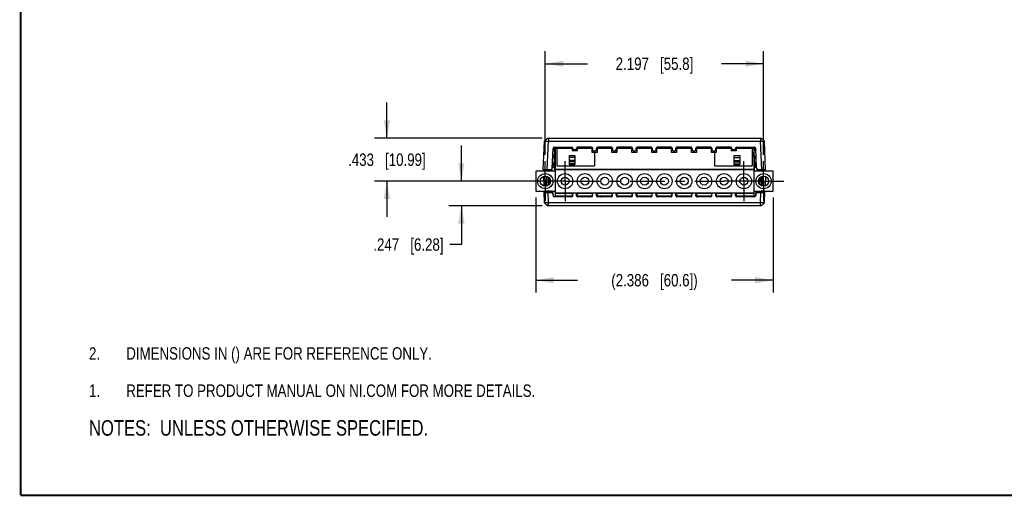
# Model space of a CAD drawing. Header units: inches. Extents: x 0.2 to 16.8, y 0.1 to 10.8.
# Tile 1 of 27: x 0.2 to 10.1, y 0.2 to 5. Entities that reach past the tile are written whole.
import ezdxf

# ---------------------------------------------------------------- set-up
doc = ezdxf.new("R2010")
doc.units = ezdxf.units.IN
doc.header["$LTSCALE"] = 0.935
doc.header["$MEASUREMENT"] = 0
doc.linetypes.add('CENTER', pattern=[0.6, 0.375, -0.075, 0.075, -0.075])
doc.layers.get('0').update_dxf_attribs({"linetype": 'CONTINUOUS'})
for name, color, linetype in [('02___PRT_ALL_AXES', 7, 'CONTINUOUS'), ('DETAIL', 7, 'CONTINUOUS'), ('DIMENSIONS', 7, 'CONTINUOUS')]:
    doc.layers.add(name, color=color, linetype=linetype)
doc.styles.get("Standard").update_dxf_attribs({"font": 'txt', "width": 0.8})
doc.dimstyles.new('DIMSTYLE_1', dxfattribs={"dimtxt": 0.125, "dimasz": 0.18, "dimexe": 0.125, "dimexo": 0.0625, "dimgap": 0.0625, "dimtad": 0, "dimtih": 1, "dimtoh": 1, "dimdec": 3, "dimzin": 4, "dimdsep": 46, "dimtxsty": 'STANDARD', "dimblk": '_FILLED', "dimblk1": '_FILLED', "dimblk2": '_FILLED', "dimcen": 0.09, "dimadec": 0, "dimazin": 0, "dimtp": 0.001, "dimtm": 0.001, "dimtfac": 1, "dimtdec": 3, "dimtofl": 0, "dimtmove": 0, "dimatfit": 3, "dimldrblk": '_FILLED', "dimfxl": 1, "dimtolj": 1, "dimtzin": 4, "dimarcsym": 0})

# ---------------------------------------------------------------- blocks, each defined once
blk = doc.blocks.new('CUSTOM_NOTE_BL0', base_point=(3.6751, 1.3124))
at = {"color": 2, "linetype": 'CONTINUOUS', "width": 0.8}
for s, p in [('1.', (0.9376, 1.2498)), ('REFER TO PRODUCT MANUAL ON NI.COM FOR MORE DETAILS.', (1.3125, 1.25))]:
    blk.add_text(s, height=0.125, dxfattribs=at).set_placement(p)
blk = doc.blocks.new('_FILLED')
at = {"color": 0, "linetype": 'BYBLOCK'}
blk.add_solid([(0, 0), (-1, 0.174), (-1, -0.174)], dxfattribs=at)
blk = doc.blocks.new('*D0')
at = {"layer": 'DIMENSIONS', "color": 2, "linetype": 'CONTINUOUS'}
for p, q in [((4.6853, 3.4222), (4.6853, 3.7822)), ((5.464, 3.4222), (4.5603, 3.4222)), ((5.4994, 3.1749), (4.5603, 3.1749)), ((4.6853, 3.1749), (4.6853, 2.784)), ((4.6853, 2.784), (4.5678, 2.784))]:
    blk.add_line(p, q, dxfattribs=at)
at = {"layer": 'DIMENSIONS', "color": 2, "linetype": 'CONTINUOUS', "xscale": 0.18, "yscale": 0.18, "zscale": 0.18}
for p, rotation in [((4.6853, 3.4222), 270), ((4.6853, 3.1749), 90)]:
    blk.add_blockref('_FILLED', p, dxfattribs=dict(at, rotation=rotation))
at = {"layer": 'DIMENSIONS', "color": 2, "linetype": 'CONTINUOUS', "insert": (4.5053, 2.8465), "char_height": 0.125, "width": 1.125, "attachment_point": 3, "line_spacing_factor": 0.9}
blk.add_mtext('.247{\\Ftxt.shx;\\W1.000000;\\H0.125000; }[6.28]', dxfattribs=at)
blk = doc.blocks.new('*D1')
at = {"layer": 'DIMENSIONS', "color": 2, "linetype": 'CONTINUOUS'}
for p, q in [((3.9353, 3.8549), (3.9353, 4.2149)), ((5.4994, 3.8549), (3.8103, 3.8549)), ((5.464, 3.4222), (3.8103, 3.4222)), ((3.9353, 3.4222), (3.9353, 3.0622))]:
    blk.add_line(p, q, dxfattribs=at)
at = {"layer": 'DIMENSIONS', "color": 2, "linetype": 'CONTINUOUS', "xscale": 0.18, "yscale": 0.18, "zscale": 0.18}
for p, rotation in [((3.9353, 3.8549), 270), ((3.9353, 3.4222), 90)]:
    blk.add_blockref('_FILLED', p, dxfattribs=dict(at, rotation=rotation))
at = {"layer": 'DIMENSIONS', "color": 2, "linetype": 'CONTINUOUS', "insert": (3.9353, 3.701), "char_height": 0.125, "width": 1.225, "attachment_point": 2, "line_spacing_factor": 0.9}
blk.add_mtext('.433{\\Ftxt.shx;\\W1.000000;\\H0.125000; }[10.99]', dxfattribs=at)
blk = doc.blocks.new('*D3')
at = {"layer": 'DIMENSIONS', "color": 2, "linetype": 'CONTINUOUS'}
for p, q in [((5.4353, 3.2593), (5.4353, 2.2999)), ((7.8212, 3.2593), (7.8212, 2.2999)), ((5.4353, 2.4249), (5.8533, 2.4249)), ((7.8212, 2.4249), (7.4033, 2.4249))]:
    blk.add_line(p, q, dxfattribs=at)
at = {"layer": 'DIMENSIONS', "color": 2, "linetype": 'CONTINUOUS', "xscale": 0.18, "yscale": 0.18, "zscale": 0.18, "rotation": 180}
blk.add_blockref('_FILLED', (5.4353, 2.4249), dxfattribs=at)
at = {"layer": 'DIMENSIONS', "color": 2, "linetype": 'CONTINUOUS', "xscale": 0.18, "yscale": 0.18, "zscale": 0.18}
blk.add_blockref('_FILLED', (7.8212, 2.4249), dxfattribs=at)
at = {"layer": 'DIMENSIONS', "color": 2, "linetype": 'CONTINUOUS', "insert": (6.6283, 2.4874), "char_height": 0.125, "width": 1.425, "attachment_point": 2, "line_spacing_factor": 0.9}
blk.add_mtext('(2.386{\\Ftxt.shx;\\W1.000000;\\H0.125000; }[60.6])', dxfattribs=at)
blk = doc.blocks.new('*D7')
at = {"layer": 'DIMENSIONS', "color": 2, "linetype": 'CONTINUOUS'}
for p, q in [((5.5298, 3.6865), (5.5298, 4.7299)), ((7.7267, 3.6865), (7.7267, 4.7299)), ((5.5298, 4.6049), (5.9533, 4.6049)), ((7.7267, 4.6049), (7.3033, 4.6049))]:
    blk.add_line(p, q, dxfattribs=at)
at = {"layer": 'DIMENSIONS', "color": 2, "linetype": 'CONTINUOUS', "xscale": 0.18, "yscale": 0.18, "zscale": 0.18, "rotation": 180}
blk.add_blockref('_FILLED', (5.5298, 4.6049), dxfattribs=at)
at = {"layer": 'DIMENSIONS', "color": 2, "linetype": 'CONTINUOUS', "xscale": 0.18, "yscale": 0.18, "zscale": 0.18}
blk.add_blockref('_FILLED', (7.7267, 4.6049), dxfattribs=at)
at = {"layer": 'DIMENSIONS', "color": 2, "linetype": 'CONTINUOUS', "insert": (6.6283, 4.6674), "char_height": 0.125, "width": 1.225, "attachment_point": 2, "line_spacing_factor": 0.9}
blk.add_mtext('2.197{\\Ftxt.shx;\\W1.000000;\\H0.125000; }[55.8]', dxfattribs=at)
blk = doc.blocks.new('NOTES_HEADER_BL1', base_point=(3.1215, 0.9375))
at = {"layer": 'DETAIL', "color": 2, "linetype": 'CONTINUOUS', "width": 0.8}
blk.add_text('NOTES:  UNLESS OTHERWISE SPECIFIED.', height=0.156, dxfattribs=at).set_placement((0.9375, 0.8595))
blk = doc.blocks.new('DIMS_REF_BL2', base_point=(3.1251, 1.6874))
at = {"layer": 'DETAIL', "color": 2, "linetype": 'CONTINUOUS', "width": 0.8}
for s, p in [('2.', (0.9376, 1.6248)), ('DIMENSIONS IN () ARE FOR REFERENCE ONLY.', (1.3125, 1.625))]:
    blk.add_text(s, height=0.125, dxfattribs=at).set_placement(p)

msp = doc.modelspace()

# ---------------------------------------------------------------- linework, layer by layer
at = {"color": 7, "linetype": 'CONTINUOUS'}
for p, q in [((5.5094, 3.5379), (5.5219, 3.8249)), ((5.5533, 3.8549), (5.5219, 3.8249)), ((5.5219, 3.8249), (5.522, 3.825)), ((5.5514, 3.8531), (5.522, 3.825)), ((5.5494, 3.5379), (5.5619, 3.8249)), ((5.5533, 3.8549), (7.7033, 3.8549)), ((5.5619, 3.8549), (5.5619, 3.8249)), ((5.5619, 3.8249), (7.6946, 3.8249)), ((7.6946, 3.8549), (7.6946, 3.8249)), ((7.7071, 3.5379), (7.6946, 3.8249)), ((7.7345, 3.825), (7.7033, 3.8549)), ((7.7054, 3.8528), (7.7346, 3.8249)), ((7.7345, 3.825), (7.7346, 3.8249)), ((7.7471, 3.5379), (7.7346, 3.8249)), ((5.6, 3.5522), (5.6087, 3.7505)), ((5.6053, 3.6724), (5.6203, 3.6727)), ((5.6087, 3.75), (5.6098, 3.7501)), ((5.6094, 3.7506), (5.6237, 3.7501)), ((5.6098, 3.7501), (5.6131, 3.75)), ((5.6131, 3.75), (5.6237, 3.7496)), ((5.623, 3.7349), (5.6203, 3.6727)), ((5.6203, 3.6727), (5.6203, 3.6629)), ((5.6203, 3.6727), (5.6283, 3.6727)), ((5.6237, 3.7496), (5.6224, 3.7349)), ((5.6283, 3.7349), (5.6224, 3.7349)), ((5.6237, 3.7649), (5.6237, 3.7501)), ((5.6237, 3.7649), (5.7959, 3.7649)), ((5.6237, 3.7501), (5.6237, 3.7496)), ((5.6237, 3.7501), (5.6283, 3.7501)), ((5.6283, 3.7496), (5.6237, 3.7496)), ((5.6283, 3.7549), (5.6283, 3.2746)), ((5.6283, 3.7549), (5.8059, 3.7549)), ((5.646, 3.7549), (5.646, 3.5777)), ((5.7692, 3.6824), (5.7692, 3.5915)), ((5.7692, 3.6824), (5.8283, 3.6824)), ((5.8007, 3.7549), (5.8007, 3.7273)), ((5.8499, 3.7273), (5.8007, 3.7273)), ((5.8059, 3.7551), (5.8059, 3.7517)), ((5.8159, 3.7419), (5.8347, 3.7419)), ((5.8283, 3.6824), (5.8283, 3.5915)), ((5.8447, 3.7517), (5.8447, 3.7551)), ((5.8447, 3.7549), (6.0059, 3.7549)), ((5.8499, 3.7549), (5.8499, 3.7273)), ((5.9959, 3.7649), (5.8547, 3.7649)), ((6.0007, 3.7116), (6.0007, 3.7549)), ((6.0499, 3.7116), (6.0007, 3.7116)), ((6.0059, 3.7551), (6.0062, 3.7367)), ((6.0162, 3.7269), (6.0344, 3.7269)), ((6.0239, 3.7116), (6.0239, 3.5777)), ((6.0444, 3.7367), (6.0447, 3.7551)), ((6.0447, 3.7549), (6.2059, 3.7549)), ((6.0499, 3.7549), (6.0499, 3.7116)), ((6.1959, 3.7649), (6.0547, 3.7649)), ((6.2007, 3.7116), (6.2007, 3.7549)), ((6.2499, 3.7116), (6.2007, 3.7116)), ((6.2059, 3.7551), (6.2062, 3.7367)), ((6.2162, 3.7269), (6.2344, 3.7269)), ((6.2444, 3.7367), (6.2447, 3.7551)), ((6.2447, 3.7549), (6.4059, 3.7549)), ((6.2499, 3.7549), (6.2499, 3.7116)), ((6.3959, 3.7649), (6.2547, 3.7649)), ((6.4007, 3.7116), (6.4007, 3.7549)), ((6.4499, 3.7116), (6.4007, 3.7116)), ((6.4059, 3.7551), (6.4062, 3.7367)), ((6.4162, 3.7269), (6.4344, 3.7269)), ((6.4444, 3.7367), (6.4447, 3.7551)), ((6.4447, 3.7549), (6.6059, 3.7549)), ((6.4499, 3.7549), (6.4499, 3.7116)), ((6.5959, 3.7649), (6.4547, 3.7649)), ((6.6007, 3.7116), (6.6007, 3.7549)), ((6.6499, 3.7116), (6.6007, 3.7116)), ((6.6059, 3.7551), (6.6062, 3.7367)), ((6.6162, 3.7269), (6.6344, 3.7269)), ((6.6444, 3.7367), (6.6447, 3.7551)), ((6.6447, 3.7549), (6.8059, 3.7549)), ((6.6499, 3.7549), (6.6499, 3.7116)), ((6.7959, 3.7649), (6.6547, 3.7649)), ((6.8007, 3.7116), (6.8007, 3.7549)), ((6.8499, 3.7116), (6.8007, 3.7116)), ((6.8059, 3.7551), (6.8062, 3.7367)), ((6.8162, 3.7269), (6.8344, 3.7269)), ((6.8444, 3.7367), (6.8447, 3.7551)), ((6.8447, 3.7549), (7.0059, 3.7549)), ((6.8499, 3.7549), (6.8499, 3.7116)), ((6.9959, 3.7649), (6.8547, 3.7649)), ((7.0007, 3.7116), (7.0007, 3.7549)), ((7.0499, 3.7116), (7.0007, 3.7116)), ((7.0059, 3.7551), (7.0062, 3.7367)), ((7.0162, 3.7269), (7.0344, 3.7269)), ((7.0444, 3.7367), (7.0447, 3.7551)), ((7.0447, 3.7549), (7.2059, 3.7549)), ((7.0499, 3.7549), (7.0499, 3.7116)), ((7.1959, 3.7649), (7.0547, 3.7649)), ((7.2007, 3.7116), (7.2007, 3.7549)), ((7.2499, 3.7116), (7.2007, 3.7116)), ((7.2059, 3.7551), (7.2062, 3.7367)), ((7.2162, 3.7269), (7.2344, 3.7269)), ((7.2326, 3.7116), (7.2326, 3.5777)), ((7.2444, 3.7367), (7.2447, 3.7551)), ((7.2447, 3.7549), (7.4059, 3.7549)), ((7.2499, 3.7549), (7.2499, 3.7116)), ((7.3959, 3.7649), (7.2547, 3.7649)), ((7.4007, 3.7549), (7.4007, 3.7273)), ((7.4499, 3.7273), (7.4007, 3.7273)), ((7.4059, 3.7551), (7.4059, 3.7517)), ((7.4159, 3.7419), (7.4347, 3.7419)), ((7.4283, 3.6824), (7.4873, 3.6824)), ((7.4283, 3.6824), (7.4283, 3.5915)), ((7.4447, 3.7517), (7.4447, 3.7551)), ((7.4447, 3.7549), (7.6283, 3.7549)), ((7.4499, 3.7549), (7.4499, 3.7273)), ((7.4547, 3.7649), (7.6328, 3.7649)), ((7.4873, 3.6824), (7.4873, 3.5915)), ((7.6105, 3.7549), (7.6105, 3.5777)), ((7.6283, 3.7549), (7.6283, 3.2746)), ((7.6283, 3.7501), (7.6328, 3.7501)), ((7.6329, 3.7496), (7.6283, 3.7496)), ((7.6341, 3.7349), (7.6283, 3.7349)), ((7.6298, 3.6724), (7.6283, 3.711)), ((7.6328, 3.7649), (7.6328, 3.7501)), ((7.6328, 3.7501), (7.6329, 3.7496)), ((7.6329, 3.7496), (7.6434, 3.75)), ((7.6329, 3.7496), (7.6341, 3.7349)), ((7.6358, 3.6627), (7.6357, 3.6722)), ((7.6434, 3.75), (7.6478, 3.75)), ((7.6565, 3.5522), (7.6478, 3.7505)), ((5.6283, 3.5779), (5.6012, 3.5779)), ((5.6167, 3.5829), (5.6014, 3.5829)), ((5.6167, 3.5829), (5.6015, 3.586)), ((5.6194, 3.6531), (5.6047, 3.6533)), ((5.6145, 3.6629), (5.6144, 3.6629)), ((5.6145, 3.6629), (5.6283, 3.6629)), ((5.6194, 3.6531), (5.6164, 3.5828)), ((5.6283, 3.5828), (5.6164, 3.5828)), ((5.6194, 3.6629), (5.6194, 3.6531)), ((5.6283, 3.6531), (5.6194, 3.6531)), ((5.646, 3.5777), (6.0239, 3.5777)), ((5.8283, 3.6613), (5.7692, 3.6613)), ((5.8283, 3.6293), (5.7692, 3.6293)), ((5.8283, 3.6161), (5.7692, 3.6161)), ((5.8283, 3.5966), (5.7692, 3.5966)), ((5.8283, 3.5927), (5.7692, 3.5927)), ((5.7692, 3.5915), (5.8283, 3.5915)), ((7.2326, 3.5777), (7.6105, 3.5777)), ((7.4283, 3.6613), (7.4873, 3.6613)), ((7.4283, 3.6293), (7.4873, 3.6293)), ((7.4283, 3.6161), (7.4873, 3.6161)), ((7.4283, 3.5966), (7.4873, 3.5966)), ((7.4283, 3.5927), (7.4873, 3.5927)), ((7.4283, 3.5915), (7.4873, 3.5915)), ((7.6283, 3.6531), (7.6342, 3.6531)), ((7.6283, 3.5828), (7.6373, 3.5828)), ((7.6283, 3.5779), (7.6554, 3.5779)), ((7.6373, 3.5828), (7.6342, 3.6531)), ((7.6471, 3.5851), (7.637, 3.5829)), ((7.637, 3.5829), (7.6439, 3.5829)), ((7.6439, 3.5829), (7.6471, 3.5851)), ((7.6511, 3.66), (7.6501, 3.6629)), ((7.6543, 3.6022), (7.6521, 3.6021)), ((7.6536, 3.5958), (7.6546, 3.5954)), ((5.4353, 3.5226), (5.4353, 3.3218)), ((5.6283, 3.5226), (5.4353, 3.5226)), ((5.5489, 3.5229), (5.5081, 3.5229)), ((5.5094, 3.5379), (5.5094, 3.5369)), ((5.5851, 3.5379), (5.5094, 3.5379)), ((5.5851, 3.5369), (5.5094, 3.5369)), ((5.5104, 3.469), (5.5146, 3.3735)), ((5.5417, 3.3727), (5.546, 3.4705)), ((5.5494, 3.5379), (5.5494, 3.5369)), ((5.5632, 3.5226), (5.5639, 3.5369)), ((5.5642, 3.5226), (5.5648, 3.5369)), ((5.5761, 3.5369), (5.5754, 3.5226)), ((5.5846, 3.5369), (5.5846, 3.5342)), ((5.5846, 3.5342), (5.5849, 3.5226)), ((5.5851, 3.5379), (5.5851, 3.5369)), ((5.5888, 3.5378), (5.5885, 3.5226)), ((5.5888, 3.5386), (5.5888, 3.5378)), ((5.5981, 3.5226), (5.5971, 3.5444)), ((5.6203, 3.5631), (5.6283, 3.5631)), ((5.6203, 3.5631), (5.6218, 3.5224)), ((5.6283, 3.5441), (7.6283, 3.5441)), ((5.6283, 3.5383), (7.6283, 3.5383)), ((7.6283, 3.5631), (7.6362, 3.5631)), ((7.8212, 3.5226), (7.6283, 3.5226)), ((7.6347, 3.5224), (7.6362, 3.5631)), ((7.6594, 3.5444), (7.6584, 3.5226)), ((7.6677, 3.5378), (7.6677, 3.5386)), ((7.668, 3.5226), (7.6677, 3.5378)), ((7.7471, 3.5379), (7.6715, 3.5379)), ((7.6715, 3.5379), (7.6715, 3.5369)), ((7.7471, 3.5369), (7.6715, 3.5369)), ((7.6716, 3.5226), (7.6719, 3.5342)), ((7.6719, 3.5342), (7.6719, 3.5369)), ((7.6811, 3.5226), (7.6804, 3.5369)), ((7.6917, 3.5369), (7.6923, 3.5226)), ((7.6926, 3.5369), (7.6933, 3.5226)), ((7.7071, 3.5379), (7.7071, 3.5369)), ((7.7485, 3.5229), (7.7076, 3.5229)), ((7.7148, 3.3729), (7.7105, 3.4707)), ((7.7461, 3.469), (7.7419, 3.3734)), ((7.7471, 3.5379), (7.7471, 3.5369)), ((7.8212, 3.3218), (7.8212, 3.5226)), ((5.557, 3.3789), (5.5606, 3.4626)), ((5.558, 3.3795), (5.5616, 3.4617)), ((5.5723, 3.4499), (5.5697, 3.3905)), ((7.6868, 3.3906), (7.6842, 3.4502)), ((7.695, 3.462), (7.6985, 3.3798)), ((7.6959, 3.4629), (7.6995, 3.3793)), ((5.4353, 3.3218), (5.6283, 3.3218)), ((5.5219, 3.2049), (5.5168, 3.3218)), ((5.5395, 3.3212), (5.5169, 3.3212)), ((5.5175, 3.3068), (5.5931, 3.3068)), ((5.5395, 3.3212), (5.5395, 3.3218)), ((5.5395, 3.3068), (5.5395, 3.3212)), ((5.5545, 3.3212), (5.5545, 3.3218)), ((5.5554, 3.3212), (5.5545, 3.3212)), ((5.5554, 3.3212), (5.5554, 3.3218)), ((5.5667, 3.3212), (5.5554, 3.3212)), ((5.5619, 3.2049), (5.5575, 3.3068)), ((5.5667, 3.3218), (5.5667, 3.3212)), ((5.5816, 3.3218), (5.5667, 3.3212)), ((5.5816, 3.3218), (5.5816, 3.3068)), ((5.5918, 3.3218), (5.5918, 3.3068)), ((5.6087, 3.2792), (5.6068, 3.3218)), ((5.6283, 3.3061), (7.6283, 3.3061)), ((5.6283, 3.3003), (5.8097, 3.3003)), ((5.6283, 3.2746), (5.8059, 3.2746)), ((5.6313, 3.2747), (5.6317, 3.2649)), ((5.8007, 3.3003), (5.8007, 3.2746)), ((5.8059, 3.2747), (5.8063, 3.2931)), ((5.8409, 3.3003), (6.0097, 3.3003)), ((5.8446, 3.2747), (5.8443, 3.2931)), ((5.8446, 3.2746), (6.0059, 3.2746)), ((5.8499, 3.3003), (5.8499, 3.2746)), ((5.9582, 3.2656), (5.9131, 3.2704)), ((6.0007, 3.3003), (6.0007, 3.2746)), ((6.0059, 3.2747), (6.0063, 3.2931)), ((6.0409, 3.3003), (6.2097, 3.3003)), ((6.0446, 3.2747), (6.0443, 3.2931)), ((6.0446, 3.2746), (6.2059, 3.2746)), ((6.0499, 3.3003), (6.0499, 3.2746)), ((6.0873, 3.2649), (6.0873, 3.2746)), ((6.2007, 3.3003), (6.2007, 3.2746)), ((6.2059, 3.2747), (6.2063, 3.2931)), ((6.2409, 3.3003), (6.4097, 3.3003)), ((6.2446, 3.2747), (6.2443, 3.2931)), ((6.2446, 3.2746), (6.4059, 3.2746)), ((6.2499, 3.3003), (6.2499, 3.2746)), ((6.4007, 3.3003), (6.4007, 3.2746)), ((6.4059, 3.2747), (6.4063, 3.2931)), ((6.4409, 3.3003), (6.6097, 3.3003)), ((6.4446, 3.2747), (6.4443, 3.2931)), ((6.4446, 3.2746), (6.6059, 3.2746)), ((6.4499, 3.3003), (6.4499, 3.2746)), ((6.6007, 3.3003), (6.6007, 3.2746)), ((6.6059, 3.2747), (6.6063, 3.2931)), ((6.6409, 3.3003), (6.8097, 3.3003)), ((6.6446, 3.2747), (6.6443, 3.2931)), ((6.6446, 3.2746), (6.8059, 3.2746)), ((6.6499, 3.3003), (6.6499, 3.2746)), ((6.8007, 3.3003), (6.8007, 3.2746)), ((6.8059, 3.2747), (6.8063, 3.2931)), ((6.8409, 3.3003), (7.0097, 3.3003)), ((6.8446, 3.2747), (6.8443, 3.2931)), ((6.8446, 3.2746), (7.0059, 3.2746)), ((6.8499, 3.3003), (6.8499, 3.2746)), ((7.0007, 3.3003), (7.0007, 3.2746)), ((7.0059, 3.2747), (7.0063, 3.2931)), ((7.0409, 3.3003), (7.2097, 3.3003)), ((7.0446, 3.2747), (7.0443, 3.2931)), ((7.0446, 3.2746), (7.2059, 3.2746)), ((7.0499, 3.3003), (7.0499, 3.2746)), ((7.2007, 3.3003), (7.2007, 3.2746)), ((7.2059, 3.2747), (7.2063, 3.2931)), ((7.2409, 3.3003), (7.4097, 3.3003)), ((7.2446, 3.2747), (7.2443, 3.2931)), ((7.2446, 3.2746), (7.4059, 3.2746)), ((7.2499, 3.3003), (7.2499, 3.2746)), ((7.335, 3.2649), (7.335, 3.2746)), ((7.4007, 3.3003), (7.4007, 3.2746)), ((7.4059, 3.2747), (7.4063, 3.2931)), ((7.4409, 3.3003), (7.6283, 3.3003)), ((7.4446, 3.2747), (7.4443, 3.2931)), ((7.4446, 3.2746), (7.6283, 3.2746)), ((7.4499, 3.3003), (7.4499, 3.2746)), ((7.6248, 3.2649), (7.6252, 3.2747)), ((7.6283, 3.3218), (7.8212, 3.3218)), ((7.6472, 3.2785), (7.6473, 3.277)), ((7.6497, 3.3218), (7.6478, 3.2792)), ((7.6634, 3.3068), (7.6636, 3.3079)), ((7.6634, 3.3068), (7.739, 3.3068)), ((7.6647, 3.3068), (7.6647, 3.3218)), ((7.675, 3.3068), (7.675, 3.3218)), ((7.675, 3.3218), (7.6899, 3.3212)), ((7.6899, 3.3212), (7.6898, 3.3218)), ((7.6899, 3.3212), (7.7011, 3.3212)), ((7.6946, 3.2049), (7.6991, 3.3068)), ((7.7011, 3.3218), (7.7011, 3.3212)), ((7.7011, 3.3212), (7.7021, 3.3212)), ((7.702, 3.3218), (7.7021, 3.3212)), ((7.7171, 3.3212), (7.717, 3.3218)), ((7.7396, 3.3212), (7.7171, 3.3212)), ((7.7171, 3.3068), (7.7171, 3.3212)), ((7.7346, 3.2049), (7.7397, 3.3218)), ((5.522, 3.2048), (5.5219, 3.2049)), ((5.5513, 3.1767), (5.5219, 3.2049)), ((5.5533, 3.1749), (5.522, 3.2048)), ((7.7033, 3.1749), (5.5533, 3.1749)), ((5.5619, 3.1749), (5.5619, 3.2049)), ((7.6946, 3.2049), (5.5619, 3.2049)), ((5.7959, 3.2649), (5.6237, 3.2649)), ((5.9959, 3.2649), (5.8546, 3.2649)), ((5.8953, 3.2671), (5.8911, 3.2653)), ((6.0026, 3.2673), (6.0018, 3.2692)), ((6.1959, 3.2649), (6.0546, 3.2649)), ((6.3959, 3.2649), (6.2546, 3.2649)), ((6.5959, 3.2649), (6.4546, 3.2649)), ((6.7959, 3.2649), (6.6546, 3.2649)), ((6.9959, 3.2649), (6.8546, 3.2649)), ((7.1959, 3.2649), (7.0546, 3.2649)), ((7.3959, 3.2649), (7.2546, 3.2649)), ((7.3602, 3.2694), (7.3648, 3.2649)), ((7.6328, 3.2649), (7.4546, 3.2649)), ((7.6946, 3.1749), (7.6946, 3.2049)), ((7.7033, 3.1749), (7.7346, 3.2049)), ((7.7054, 3.1769), (7.7345, 3.2048)), ((7.7346, 3.2049), (7.7345, 3.2048))]:
    msp.add_line(p, q, dxfattribs=at)
at = {"color": 7, "linetype": 'CONTINUOUS', "const_width": 0.02}
for points in [[(0.25, 10.7586), (0.25, 0.2586)], [(0.25, 0.2586), (16.75, 0.2586)]]:
    msp.add_lwpolyline(points, dxfattribs=at)
at = {"color": 7, "linetype": 'CONTINUOUS'}
msp.add_lwpolyline([(5.9013, 3.2746), (5.8993, 3.2707), (5.8953, 3.2671)], dxfattribs=at)
for centre, radius, start, end in [((5.6224, 3.7199), 0.015, 90, 177.5), ((5.6237, 3.7499), 0.015, 90, 177.5), ((5.7959, 3.7549), 0.01, 1, 90), ((5.8159, 3.7519), 0.01, 181, 270), ((5.8347, 3.7519), 0.01, 270, 359), ((5.8547, 3.7549), 0.01, 90, 179), ((5.9959, 3.7549), 0.01, 1, 90), ((6.0162, 3.7369), 0.01, 181, 270), ((6.0344, 3.7369), 0.01, 270, 359), ((6.0547, 3.7549), 0.01, 90, 179), ((6.1959, 3.7549), 0.01, 1, 90), ((6.2162, 3.7369), 0.01, 181, 270), ((6.2344, 3.7369), 0.01, 270, 359), ((6.2547, 3.7549), 0.01, 90, 179), ((6.3959, 3.7549), 0.01, 1, 90), ((6.4162, 3.7369), 0.01, 181, 270), ((6.4344, 3.7369), 0.01, 270, 359), ((6.4547, 3.7549), 0.01, 90, 179), ((6.5959, 3.7549), 0.01, 1, 90), ((6.6162, 3.7369), 0.01, 181, 270), ((6.6344, 3.7369), 0.01, 270, 359), ((6.6547, 3.7549), 0.01, 90, 179), ((6.7959, 3.7549), 0.01, 1, 90), ((6.8162, 3.7369), 0.01, 181, 270), ((6.8344, 3.7369), 0.01, 270, 359), ((6.8547, 3.7549), 0.01, 90, 179), ((6.9959, 3.7549), 0.01, 1, 90), ((7.0162, 3.7369), 0.01, 181, 270), ((7.0344, 3.7369), 0.01, 270, 359), ((7.0547, 3.7549), 0.01, 90, 179), ((7.1959, 3.7549), 0.01, 1, 90), ((7.2162, 3.7369), 0.01, 181, 270), ((7.2344, 3.7369), 0.01, 270, 359), ((7.2547, 3.7549), 0.01, 90, 179), ((7.3959, 3.7549), 0.01, 1, 90), ((7.4159, 3.7519), 0.01, 181, 270), ((7.4347, 3.7519), 0.01, 270, 359), ((7.4547, 3.7549), 0.01, 90, 179), ((7.6205, 3.4513), 0.2214, 87.58536, 87.97727), ((7.6328, 3.7499), 0.015, 2.5, 90), ((7.6341, 3.7199), 0.015, 2.5, 90), ((5.5872, 3.6029), 0.0159, 338.85701, 357.44386), ((5.6145, 3.6531), 0.0098, 90.07673, 134.14647), ((7.6319, 3.9036), 0.241, 269.12703, 270.91631), ((7.6421, 3.6529), 0.01, 2.5, 48.0664), ((7.6219, 3.6522), 0.0302, 8.72911, 14.92129), ((5.5489, 3.5379), 0.015, 269.99961, 356.13404), ((5.5851, 3.5529), 0.015, 270, 357.5), ((7.6715, 3.5529), 0.015, 182.5, 270), ((7.7076, 3.5379), 0.015, 183.86596, 270.00011), ((5.5395, 3.3218), 0.015, 270, 357.5), ((5.5406, 3.3216), 0.0148, 270.05823, 314.09306), ((5.5518, 3.3216), 0.0148, 270.07883, 291.63711), ((5.5931, 3.2918), 0.015, 2.5, 90), ((5.6237, 3.2799), 0.015, 182.5, 270), ((5.7959, 3.2749), 0.01, 270, 359), ((5.8162, 3.2929), 0.01, 131.65628, 179), ((5.8343, 3.2929), 0.01, 1, 48.34372), ((5.8546, 3.2749), 0.01, 181, 270), ((5.8879, 3.2797), 0.0155, 338.13326, 340.38636), ((5.9959, 3.2749), 0.01, 270, 359), ((6.0162, 3.2929), 0.01, 131.65628, 179), ((6.0343, 3.2929), 0.01, 1, 48.34372), ((6.0546, 3.2749), 0.01, 181, 270), ((6.1959, 3.2749), 0.01, 270, 359), ((6.2162, 3.2929), 0.01, 131.65628, 179), ((6.2343, 3.2929), 0.01, 1, 48.34372), ((6.2546, 3.2749), 0.01, 181, 270), ((6.3959, 3.2749), 0.01, 270, 359), ((6.4162, 3.2929), 0.01, 131.65628, 179), ((6.4343, 3.2929), 0.01, 1, 48.34372), ((6.4546, 3.2749), 0.01, 181, 270), ((6.5959, 3.2749), 0.01, 270, 359), ((6.6162, 3.2929), 0.01, 131.65628, 179), ((6.6343, 3.2929), 0.01, 1, 48.34372), ((6.6546, 3.2749), 0.01, 181, 270), ((6.7959, 3.2749), 0.01, 270, 359), ((6.8162, 3.2929), 0.01, 131.65628, 179), ((6.8343, 3.2929), 0.01, 1, 48.34372), ((6.8546, 3.2749), 0.01, 181, 270), ((6.9959, 3.2749), 0.01, 270, 359), ((7.0162, 3.2929), 0.01, 131.65628, 179), ((7.0343, 3.2929), 0.01, 1, 48.34372), ((7.0546, 3.2749), 0.01, 181, 270), ((7.1959, 3.2749), 0.01, 270, 359), ((7.2162, 3.2929), 0.01, 131.65628, 179), ((7.2343, 3.2929), 0.01, 1, 48.34372), ((7.2546, 3.2749), 0.01, 181, 270), ((7.3351, 3.2436), 0.036, 45.70531, 59.52735), ((7.3959, 3.2749), 0.01, 270, 359), ((7.4162, 3.2929), 0.01, 131.65628, 179), ((7.4343, 3.2929), 0.01, 1, 48.34372), ((7.4546, 3.2749), 0.01, 181, 270), ((7.6328, 3.2799), 0.015, 270, 357.5), ((7.6634, 3.2918), 0.015, 90, 177.5), ((7.7047, 3.3216), 0.0148, 247.98906, 269.92133), ((7.7171, 3.3218), 0.015, 182.5, 270), ((7.716, 3.3216), 0.0148, 225.90696, 269.94177), ((6.5757, 4.0357), 1.0967, 315.33879, 315.66826)]:
    msp.add_arc(centre, radius, start, end, dxfattribs=at)
for centre, major_axis, start_param, end_param in [((5.9023, 3.2799), (0.0007, 0.015), -3.095482, -2.207963), ((5.9539, 3.2799), (-0.0007, 0.015), -3.187703, -2.300184)]:
    msp.add_ellipse(centre, major_axis=major_axis, ratio=0.935317, start_param=start_param, end_param=end_param, dxfattribs=at)
for points, knots in [([(5.522, 3.825), (5.522, 3.825), (5.522, 3.825), (5.5221, 3.825), (5.5223, 3.8251), (5.5226, 3.8251), (5.523, 3.8252), (5.5235, 3.8252), (5.524, 3.8253), (5.5247, 3.8253), (5.5257, 3.8254), (5.5272, 3.8254), (5.5293, 3.8254), (5.5316, 3.8255), (5.5342, 3.8255), (5.5371, 3.8255), (5.5402, 3.8254), (5.5435, 3.8254), (5.5482, 3.8253), (5.5544, 3.8251), (5.5594, 3.825), (5.5619, 3.8249)], [0, 0, 0, 0, 0.001354, 0.0032, 0.008487, 0.015975, 0.025687, 0.037624, 0.051772, 0.068093, 0.08655, 0.129701, 0.180872, 0.239576, 0.305283, 0.377409, 0.455259, 0.538117, 0.62524, 0.809168, 1, 1, 1, 1]), ([(7.6946, 3.8249), (7.6971, 3.825), (7.7009, 3.8251), (7.7059, 3.8252), (7.7095, 3.8253), (7.713, 3.8254), (7.7163, 3.8254), (7.7194, 3.8255), (7.7223, 3.8255), (7.7249, 3.8255), (7.7273, 3.8254), (7.7293, 3.8254), (7.7308, 3.8254), (7.7318, 3.8253), (7.7325, 3.8253), (7.733, 3.8252), (7.7335, 3.8252), (7.7339, 3.8251), (7.7342, 3.8251), (7.7344, 3.825), (7.7345, 3.825), (7.7345, 3.825), (7.7345, 3.825)], [0, 0, 0, 0, 0.190893, 0.284235, 0.374876, 0.462021, 0.544897, 0.62276, 0.694894, 0.760602, 0.819302, 0.87046, 0.913592, 0.932037, 0.948345, 0.962477, 0.974399, 0.984095, 0.991565, 0.99683, 0.998662, 1, 1, 1, 1]), ([(5.609, 3.6677), (5.6084, 3.6674), (5.6074, 3.6668), (5.6062, 3.6659), (5.6055, 3.665), (5.6052, 3.6643), (5.605, 3.6636), (5.6049, 3.6631), (5.6049, 3.6629)], [0, 0, 0, 0, 0.289044, 0.548811, 0.668468, 0.782545, 0.892503, 1, 1, 1, 1]), ([(5.609, 3.6677), (5.6085, 3.6681), (5.6078, 3.6687), (5.6069, 3.6696), (5.6063, 3.6702), (5.6059, 3.6708), (5.6055, 3.6713), (5.6053, 3.6719), (5.6053, 3.6723), (5.6053, 3.6724)], [0, 0, 0, 0, 0.322639, 0.467655, 0.599057, 0.716356, 0.820211, 0.91322, 1, 1, 1, 1]), ([(5.6144, 3.6629), (5.6143, 3.6629), (5.6141, 3.6629), (5.6139, 3.6631), (5.6137, 3.6632), (5.6133, 3.6636), (5.6128, 3.664), (5.6123, 3.6646), (5.6119, 3.6651), (5.6114, 3.6656), (5.6107, 3.6662), (5.6099, 3.6669), (5.6093, 3.6674), (5.609, 3.6677)], [0, 0, 0, 0, 0.029297, 0.063848, 0.104399, 0.151131, 0.262254, 0.392871, 0.463685, 0.537223, 0.689913, 0.845892, 1, 1, 1, 1]), ([(7.6283, 3.6657), (7.6285, 3.6662), (7.6289, 3.6672), (7.6294, 3.6688), (7.6296, 3.6706), (7.6298, 3.6718), (7.6298, 3.6724)], [0, 0, 0, 0, 0.224923, 0.471415, 0.732784, 1, 1, 1, 1]), ([(7.6357, 3.6722), (7.6347, 3.6721), (7.6327, 3.6722), (7.6307, 3.6723), (7.6298, 3.6724)], [0, 0, 0, 0, 0.512591, 1, 1, 1, 1]), ([(7.6328, 3.7501), (7.6338, 3.7502), (7.6357, 3.7503), (7.6381, 3.7504), (7.6399, 3.7504), (7.6411, 3.7505), (7.6423, 3.7505), (7.6434, 3.7505), (7.6444, 3.7506), (7.6452, 3.7506), (7.646, 3.7506), (7.6465, 3.7506), (7.6469, 3.7506), (7.6472, 3.7506), (7.6474, 3.7506), (7.6475, 3.7506), (7.6476, 3.7506), (7.6477, 3.7506), (7.6478, 3.7505), (7.6478, 3.7505), (7.6478, 3.7505), (7.6478, 3.7505)], [0, 0, 0, 0, 0.194811, 0.382472, 0.471119, 0.555213, 0.633956, 0.706615, 0.772505, 0.830943, 0.88136, 0.92332, 0.940996, 0.9564, 0.969494, 0.980261, 0.988685, 0.994755, 0.998474, 0.999477, 1, 1, 1, 1]), ([(7.6479, 3.6672), (7.6476, 3.6676), (7.6469, 3.6684), (7.6457, 3.6695), (7.6444, 3.6705), (7.6428, 3.6712), (7.6412, 3.6717), (7.6394, 3.672), (7.6376, 3.6721), (7.6364, 3.6722), (7.6357, 3.6722)], [0, 0, 0, 0, 0.116401, 0.233102, 0.351744, 0.473893, 0.600384, 0.731064, 0.864835, 1, 1, 1, 1]), ([(7.6488, 3.6603), (7.6486, 3.6605), (7.6482, 3.6609), (7.6478, 3.6616), (7.6475, 3.6623), (7.6472, 3.6635), (7.6473, 3.6652), (7.6476, 3.6665), (7.6479, 3.6672)], [0, 0, 0, 0, 0.106252, 0.215227, 0.328713, 0.44825, 0.709084, 1, 1, 1, 1]), ([(7.6501, 3.6629), (7.6499, 3.6633), (7.6493, 3.6647), (7.6485, 3.6662), (7.6479, 3.6672)], [0, 0, 0, 0, 0.248752, 1, 1, 1, 1]), ([(5.6164, 3.583), (5.6158, 3.5839), (5.6147, 3.5859), (5.613, 3.5888), (5.6113, 3.5916), (5.6096, 3.5943), (5.6082, 3.5966), (5.607, 3.5982), (5.6062, 3.5994), (5.6054, 3.6004), (5.6047, 3.6012), (5.6042, 3.6017), (5.6038, 3.6019), (5.6035, 3.6021), (5.6032, 3.6022), (5.6031, 3.6022)], [0, 0, 0, 0, 0.143178, 0.285546, 0.426295, 0.564259, 0.697465, 0.76121, 0.822043, 0.878681, 0.929091, 0.951075, 0.970344, 0.986597, 1, 1, 1, 1]), ([(5.6075, 3.6601), (5.6071, 3.6597), (5.6062, 3.6587), (5.6053, 3.657), (5.6047, 3.6552), (5.6045, 3.654), (5.6045, 3.6533)], [0, 0, 0, 0, 0.250004, 0.500559, 0.751183, 1, 1, 1, 1]), ([(5.6047, 3.6533), (5.6047, 3.6546), (5.6052, 3.6565), (5.6064, 3.6587), (5.6072, 3.6597), (5.6077, 3.6601)], [0, 0, 0, 0, 0.499806, 0.750324, 1, 1, 1, 1]), ([(5.6144, 3.6629), (5.6137, 3.6629), (5.6125, 3.6627), (5.6107, 3.6622), (5.609, 3.6613), (5.608, 3.6606), (5.6075, 3.6601)], [0, 0, 0, 0, 0.248856, 0.499496, 0.750061, 1, 1, 1, 1]), ([(5.6282, 3.5778), (5.6277, 3.5777), (5.6266, 3.5773), (5.6251, 3.5762), (5.6237, 3.5748), (5.6225, 3.5729), (5.6216, 3.5708), (5.6209, 3.5684), (5.6204, 3.5658), (5.6203, 3.564), (5.6203, 3.5631)], [0, 0, 0, 0, 0.09398, 0.195454, 0.306828, 0.428917, 0.561264, 0.702342, 0.8498, 1, 1, 1, 1]), ([(7.6283, 3.5778), (7.6288, 3.5777), (7.6299, 3.5773), (7.6314, 3.5762), (7.6328, 3.5748), (7.634, 3.5729), (7.6349, 3.5708), (7.6356, 3.5684), (7.6361, 3.5658), (7.6362, 3.564), (7.6362, 3.5631)], [0, 0, 0, 0, 0.09398, 0.195454, 0.306828, 0.428917, 0.561264, 0.702342, 0.8498, 1, 1, 1, 1]), ([(7.6342, 3.6531), (7.6342, 3.6542), (7.6343, 3.6558), (7.6345, 3.6579), (7.6346, 3.6593), (7.6349, 3.6605), (7.6351, 3.6613), (7.6353, 3.6619), (7.6354, 3.6622), (7.6356, 3.6625), (7.6357, 3.6627), (7.6358, 3.6627)], [0, 0, 0, 0, 0.338314, 0.494915, 0.63711, 0.76119, 0.864166, 0.906998, 0.943861, 0.974783, 1, 1, 1, 1]), ([(7.6342, 3.6531), (7.6353, 3.6531), (7.6375, 3.6532), (7.6402, 3.6532), (7.6423, 3.6533), (7.6438, 3.6533), (7.6452, 3.6533), (7.6466, 3.6534), (7.6478, 3.6534), (7.6488, 3.6534), (7.6497, 3.6534), (7.6502, 3.6534), (7.6506, 3.6534), (7.6509, 3.6534), (7.6512, 3.6534), (7.6515, 3.6534), (7.6517, 3.6534), (7.6518, 3.6534), (7.6519, 3.6533), (7.652, 3.6533), (7.652, 3.6533), (7.652, 3.6533), (7.6521, 3.6533), (7.6521, 3.6533)], [0, 0, 0, 0, 0.183783, 0.36681, 0.454983, 0.539554, 0.619517, 0.693936, 0.761926, 0.822604, 0.875227, 0.898338, 0.919223, 0.937813, 0.954038, 0.967847, 0.979215, 0.988115, 0.994529, 0.996799, 0.998448, 0.999489, 1, 1, 1, 1]), ([(7.6358, 3.6627), (7.6364, 3.6627), (7.6377, 3.6627), (7.6396, 3.6627), (7.6415, 3.6626), (7.6432, 3.6625), (7.6448, 3.6622), (7.6463, 3.6618), (7.6476, 3.6612), (7.6484, 3.6606), (7.6488, 3.6603)], [0, 0, 0, 0, 0.144682, 0.287544, 0.425116, 0.555264, 0.677233, 0.791124, 0.89789, 1, 1, 1, 1]), ([(7.6494, 3.6006), (7.6492, 3.6004), (7.6486, 3.5998), (7.6475, 3.5986), (7.6461, 3.5969), (7.6446, 3.5947), (7.643, 3.5924), (7.6416, 3.5901), (7.6396, 3.587), (7.6382, 3.5846), (7.6373, 3.583)], [0, 0, 0, 0, 0.054511, 0.111855, 0.231949, 0.356499, 0.483577, 0.612076, 0.741296, 1, 1, 1, 1]), ([(7.6439, 3.5829), (7.6448, 3.5826), (7.6467, 3.5822), (7.6504, 3.5814), (7.6533, 3.5811), (7.6552, 3.5809)], [0, 0, 0, 0, 0.251191, 0.501167, 1, 1, 1, 1]), ([(7.6471, 3.5851), (7.6477, 3.5854), (7.6487, 3.5861), (7.6498, 3.5872), (7.6505, 3.5882), (7.651, 3.5889), (7.6514, 3.5896), (7.6518, 3.5904), (7.6521, 3.5911), (7.6524, 3.5918), (7.6527, 3.5925), (7.653, 3.5932), (7.6532, 3.5939), (7.6534, 3.5948), (7.6536, 3.5954), (7.6536, 3.5958)], [0, 0, 0, 0, 0.148563, 0.291514, 0.359629, 0.42595, 0.490828, 0.554339, 0.616403, 0.676918, 0.735793, 0.792917, 0.848149, 0.901377, 1, 1, 1, 1]), ([(7.6521, 3.6021), (7.6519, 3.6021), (7.6515, 3.602), (7.6508, 3.6017), (7.6501, 3.6012), (7.6497, 3.6008), (7.6494, 3.6006)], [0, 0, 0, 0, 0.204422, 0.441412, 0.70827, 1, 1, 1, 1]), ([(7.6536, 3.5958), (7.6532, 3.5968), (7.6525, 3.5989), (7.6522, 3.601), (7.6521, 3.6021)], [0, 0, 0, 0, 0.496167, 1, 1, 1, 1]), ([(5.6004, 3.5639), (5.6011, 3.5639), (5.6026, 3.5639), (5.6058, 3.5639), (5.6101, 3.5638), (5.6153, 3.5635), (5.6187, 3.5633), (5.6203, 3.5631)], [0, 0, 0, 0, 0.103199, 0.221091, 0.484698, 0.755963, 1, 1, 1, 1]), ([(7.6362, 3.5631), (7.6378, 3.5633), (7.6412, 3.5635), (7.6464, 3.5638), (7.6507, 3.5639), (7.6539, 3.5639), (7.6554, 3.5639), (7.6561, 3.5639)], [0, 0, 0, 0, 0.244035, 0.515302, 0.778909, 0.896801, 1, 1, 1, 1]), ([(5.5545, 3.3212), (5.5545, 3.3211), (5.5544, 3.3211), (5.5544, 3.3211), (5.5544, 3.3211), (5.5543, 3.3211), (5.5541, 3.321), (5.5538, 3.321), (5.5533, 3.3209), (5.5526, 3.3209), (5.5519, 3.3209), (5.551, 3.3209), (5.55, 3.3209), (5.5489, 3.3209), (5.5473, 3.3209), (5.5451, 3.321), (5.5423, 3.321), (5.5404, 3.3211), (5.5395, 3.3212)], [0, 0, 0, 0, 0.002442, 0.004287, 0.006647, 0.013011, 0.021635, 0.045715, 0.078855, 0.120862, 0.171285, 0.229595, 0.295261, 0.36772, 0.446264, 0.618624, 0.805948, 1, 1, 1, 1]), ([(5.5554, 3.3212), (5.5554, 3.3202), (5.5551, 3.3183), (5.5542, 3.3156), (5.5528, 3.3131), (5.5515, 3.3116), (5.5509, 3.311)], [0, 0, 0, 0, 0.249966, 0.500653, 0.750667, 1, 1, 1, 1]), ([(5.5667, 3.3212), (5.5666, 3.3197), (5.5662, 3.3176), (5.5651, 3.3149), (5.564, 3.3131), (5.5626, 3.3114), (5.561, 3.31), (5.5592, 3.3087), (5.5579, 3.3081), (5.5573, 3.3079)], [0, 0, 0, 0, 0.250164, 0.375705, 0.500941, 0.625922, 0.7507, 0.875367, 1, 1, 1, 1]), ([(5.5925, 3.3218), (5.5925, 3.3209), (5.5925, 3.3191), (5.5925, 3.3164), (5.5926, 3.314), (5.5926, 3.3121), (5.5927, 3.3108), (5.5927, 3.3099), (5.5928, 3.3091), (5.5928, 3.3084), (5.5929, 3.3079), (5.593, 3.3074), (5.593, 3.3071), (5.593, 3.307), (5.5931, 3.3069), (5.5931, 3.3069)], [0, 0, 0, 0, 0.183703, 0.361903, 0.527537, 0.675095, 0.740554, 0.79973, 0.852173, 0.897441, 0.935098, 0.964809, 0.986445, 0.994225, 1, 1, 1, 1]), ([(5.6081, 3.2925), (5.6081, 3.2939), (5.6078, 3.2968), (5.6072, 3.3011), (5.6062, 3.3053), (5.6048, 3.3095), (5.6032, 3.3128), (5.6017, 3.3154), (5.6006, 3.3169), (5.5996, 3.318), (5.5988, 3.3188), (5.5979, 3.3196), (5.597, 3.3203), (5.596, 3.3209), (5.5945, 3.3215), (5.5933, 3.3217), (5.5925, 3.3218)], [0, 0, 0, 0, 0.121753, 0.243638, 0.365812, 0.488501, 0.612076, 0.67444, 0.737364, 0.769115, 0.80108, 0.833336, 0.865927, 0.898873, 0.932341, 1, 1, 1, 1]), ([(5.8992, 3.2692), (5.8998, 3.2698), (5.901, 3.2714), (5.9019, 3.2731), (5.9022, 3.274)], [0, 0, 0, 0, 0.496808, 1, 1, 1, 1]), ([(5.9131, 3.2704), (5.9133, 3.2707), (5.9143, 3.272), (5.9151, 3.2735), (5.9156, 3.2746)], [0, 0, 0, 0, 0.247595, 1, 1, 1, 1]), ([(5.9668, 3.2746), (5.9668, 3.2742), (5.9665, 3.2735), (5.966, 3.272), (5.9653, 3.271), (5.9649, 3.2704)], [0, 0, 0, 0, 0.244386, 0.493371, 1, 1, 1, 1]), ([(5.9668, 3.2649), (5.9682, 3.2649), (5.9704, 3.2652), (5.973, 3.2663), (5.9748, 3.2675), (5.9765, 3.2689), (5.9779, 3.2706), (5.9791, 3.2725), (5.9797, 3.2738), (5.98, 3.2745)], [0, 0, 0, 0, 0.243592, 0.366962, 0.491187, 0.61651, 0.743079, 0.870933, 1, 1, 1, 1]), ([(6.0018, 3.2692), (6.0015, 3.27), (6.001, 3.2718), (6.0007, 3.2736), (6.0005, 3.2745)], [0, 0, 0, 0, 0.470513, 1, 1, 1, 1]), ([(6.0824, 3.2745), (6.0825, 3.2738), (6.0827, 3.2725), (6.0831, 3.2707), (6.0837, 3.269), (6.0843, 3.2676), (6.0849, 3.2664), (6.0856, 3.2657), (6.0861, 3.2653), (6.0865, 3.265), (6.0869, 3.2649), (6.0872, 3.2649), (6.0873, 3.2649)], [0, 0, 0, 0, 0.180507, 0.348253, 0.500523, 0.635125, 0.750923, 0.847953, 0.890209, 0.929017, 0.965241, 1, 1, 1, 1]), ([(7.6484, 3.2925), (7.6485, 3.2939), (7.6487, 3.2968), (7.6494, 3.3011), (7.6504, 3.3053), (7.6515, 3.3088), (7.6527, 3.3115), (7.6537, 3.3135), (7.6548, 3.3154), (7.6562, 3.3172), (7.6575, 3.3186), (7.6586, 3.3196), (7.6596, 3.3203), (7.6606, 3.3209), (7.662, 3.3215), (7.6632, 3.3217), (7.664, 3.3218)], [0, 0, 0, 0, 0.121784, 0.243701, 0.365907, 0.488629, 0.550313, 0.612294, 0.674668, 0.737584, 0.801265, 0.833503, 0.866091, 0.899047, 0.932396, 1, 1, 1, 1]), ([(7.6636, 3.3079), (7.6637, 3.3083), (7.6637, 3.309), (7.6638, 3.3103), (7.6639, 3.3118), (7.6639, 3.3142), (7.664, 3.3176), (7.664, 3.3203), (7.664, 3.3218)], [0, 0, 0, 0, 0.07186, 0.163624, 0.273351, 0.398804, 0.686114, 1, 1, 1, 1]), ([(7.6992, 3.3079), (7.6985, 3.3082), (7.6972, 3.3088), (7.6955, 3.31), (7.6939, 3.3114), (7.6925, 3.3131), (7.6914, 3.315), (7.6903, 3.3176), (7.6899, 3.3197), (7.6899, 3.3212)], [0, 0, 0, 0, 0.124629, 0.249295, 0.374075, 0.499059, 0.624297, 0.749838, 1, 1, 1, 1]), ([(7.7057, 3.311), (7.705, 3.3116), (7.7037, 3.3131), (7.7023, 3.3156), (7.7014, 3.3183), (7.7011, 3.3202), (7.7011, 3.3212)], [0, 0, 0, 0, 0.249333, 0.499347, 0.750034, 1, 1, 1, 1]), ([(7.7171, 3.3212), (7.7161, 3.3211), (7.7142, 3.321), (7.7114, 3.321), (7.7092, 3.3209), (7.7076, 3.3209), (7.7065, 3.3209), (7.7055, 3.3209), (7.7046, 3.3209), (7.7039, 3.3209), (7.7033, 3.3209), (7.7028, 3.321), (7.7024, 3.321), (7.7022, 3.3211), (7.7022, 3.3211), (7.7021, 3.3211), (7.7021, 3.3211), (7.7021, 3.3211), (7.7021, 3.3212)], [0, 0, 0, 0, 0.194052, 0.381376, 0.553736, 0.63228, 0.704739, 0.770405, 0.828715, 0.879138, 0.921145, 0.954285, 0.978365, 0.986989, 0.993353, 0.995713, 0.997558, 1, 1, 1, 1]), ([(5.5619, 3.2049), (5.5594, 3.2048), (5.5544, 3.2046), (5.5482, 3.2045), (5.5435, 3.2044), (5.5402, 3.2043), (5.5371, 3.2043), (5.5342, 3.2043), (5.5316, 3.2043), (5.5293, 3.2043), (5.5272, 3.2044), (5.5257, 3.2044), (5.5247, 3.2045), (5.524, 3.2045), (5.5235, 3.2045), (5.523, 3.2046), (5.5226, 3.2046), (5.5223, 3.2047), (5.5221, 3.2047), (5.522, 3.2048), (5.522, 3.2048), (5.522, 3.2048)], [0, 0, 0, 0, 0.190833, 0.374761, 0.461885, 0.544742, 0.622592, 0.694719, 0.760426, 0.81913, 0.870301, 0.913452, 0.931908, 0.94823, 0.962377, 0.974314, 0.984026, 0.991514, 0.9968, 0.998646, 1, 1, 1, 1]), ([(5.8893, 3.2649), (5.8903, 3.2649), (5.8921, 3.2651), (5.8938, 3.2656), (5.8947, 3.266)], [0, 0, 0, 0, 0.497763, 1, 1, 1, 1]), ([(5.8947, 3.266), (5.8955, 3.2664), (5.8971, 3.2673), (5.8985, 3.2685), (5.8992, 3.2692)], [0, 0, 0, 0, 0.497257, 1, 1, 1, 1]), ([(7.7345, 3.2048), (7.7345, 3.2048), (7.7345, 3.2048), (7.7344, 3.2047), (7.7342, 3.2047), (7.7339, 3.2046), (7.7335, 3.2046), (7.733, 3.2045), (7.7325, 3.2045), (7.7318, 3.2045), (7.7308, 3.2044), (7.7293, 3.2044), (7.7273, 3.2043), (7.7249, 3.2043), (7.7223, 3.2043), (7.7194, 3.2043), (7.7163, 3.2043), (7.713, 3.2044), (7.7095, 3.2044), (7.7059, 3.2045), (7.7009, 3.2046), (7.6971, 3.2048), (7.6946, 3.2049)], [0, 0, 0, 0, 0.001337, 0.003169, 0.008435, 0.015905, 0.0256, 0.037522, 0.051654, 0.067962, 0.086406, 0.129538, 0.180697, 0.239396, 0.305104, 0.377239, 0.455102, 0.537978, 0.625123, 0.715764, 0.809106, 1, 1, 1, 1])]:
    msp.add_open_spline(points, degree=3, knots=knots, dxfattribs=at)
at = {"layer": '02___PRT_ALL_AXES', "color": 7, "linetype": 'CENTER'}
for p, q in [((5.5298, 3.4222), (5.5298, 3.624)), ((5.7283, 3.4222), (5.7283, 3.624)), ((7.5283, 3.4222), (7.5283, 3.624)), ((7.7267, 3.4222), (7.7267, 3.624)), ((5.5265, 3.4222), (5.3281, 3.4222)), ((5.7283, 3.4222), (5.5265, 3.4222)), ((5.5298, 3.4222), (5.5298, 3.2204)), ((5.7283, 3.4222), (5.7283, 3.2204)), ((5.7283, 3.4222), (5.7316, 3.4222)), ((5.7316, 3.4222), (7.3265, 3.4222)), ((7.5249, 3.4222), (7.3265, 3.4222)), ((7.7267, 3.4222), (7.5249, 3.4222)), ((7.5283, 3.4222), (7.5283, 3.2204)), ((7.7267, 3.4222), (7.73, 3.4222)), ((7.7267, 3.4222), (7.7267, 3.2204)), ((7.73, 3.4222), (7.9285, 3.4222))]:
    msp.add_line(p, q, dxfattribs=at)
at = {"layer": '02___PRT_ALL_AXES', "color": 7, "linetype": 'CONTINUOUS'}
for centre, radius in [((5.5298, 3.4222), 0.0768), ((5.5298, 3.4222), 0.0512), ((5.7283, 3.4222), 0.0768), ((5.9283, 3.4222), 0.0768), ((6.1283, 3.4222), 0.0768), ((6.3283, 3.4222), 0.0768), ((6.5283, 3.4222), 0.0768), ((6.7283, 3.4222), 0.0768), ((6.9283, 3.4222), 0.0768), ((7.1283, 3.4222), 0.0768), ((7.3283, 3.4222), 0.0768), ((7.5283, 3.4222), 0.0768), ((7.7267, 3.4222), 0.0768), ((7.7267, 3.4222), 0.0512), ((5.7283, 3.4222), 0.0401), ((5.9283, 3.4222), 0.0401), ((6.1283, 3.4222), 0.0401), ((6.3283, 3.4222), 0.0401), ((6.5283, 3.4222), 0.0401), ((6.7283, 3.4222), 0.0401), ((6.9283, 3.4222), 0.0401), ((7.1283, 3.4222), 0.0401), ((7.3283, 3.4222), 0.0401), ((7.5283, 3.4222), 0.0401)]:
    msp.add_circle(centre, radius, dxfattribs=at)

# ---------------------------------------------------------------- block references
at = {"color": 2, "linetype": 'CONTINUOUS'}
msp.add_blockref('CUSTOM_NOTE_BL0', (3.6751, 1.3124), dxfattribs=at)
at = {"layer": 'DETAIL', "color": 2, "linetype": 'CONTINUOUS'}
for name, p in [('DIMS_REF_BL2', (3.1251, 1.6874)), ('NOTES_HEADER_BL1', (3.1215, 0.9375))]:
    msp.add_blockref(name, p, dxfattribs=at)

# ---------------------------------------------------------------- dimensions: what is measured, and where the dimension line sits
at = {"layer": 'DIMENSIONS', "color": 2, "linetype": 'CONTINUOUS'}
dim = msp.add_linear_dim(base=(7.7267, 4.6049), p1=(5.5298, 3.624), p2=(7.7267, 3.624), dimstyle='DIMSTYLE_1', dxfattribs=at)
dim.commit()
dim.dimension.update_dxf_attribs({"geometry": '*D7', "text_midpoint": (6.6283, 4.6049), "dimtype": 160})
for base, p1, p2, picture, middle in [((3.9353, 3.8549), (5.5265, 3.4222), (5.5619, 3.8549), '*D1', (3.9353, 3.6385)), ((4.6853, 3.4222), (5.5619, 3.1749), (5.5265, 3.4222), '*D0', (3.9428, 2.784))]:
    dim = msp.add_linear_dim(base=base, p1=p1, p2=p2, angle=90, dimstyle='DIMSTYLE_1', dxfattribs=at)
    dim.commit()
    dim.dimension.update_dxf_attribs({"geometry": picture, "text_midpoint": middle, "dimtype": 160})
dim = msp.add_linear_dim(base=(7.8212, 2.4249), p1=(5.4353, 3.3218), p2=(7.8212, 3.3218), text='(<>)', dimstyle='DIMSTYLE_1', dxfattribs=at)
dim.commit()
dim.dimension.update_dxf_attribs({"geometry": '*D3', "text_midpoint": (6.6283, 2.4249), "dimtype": 160})

doc.saveas('drawing.dxf')
